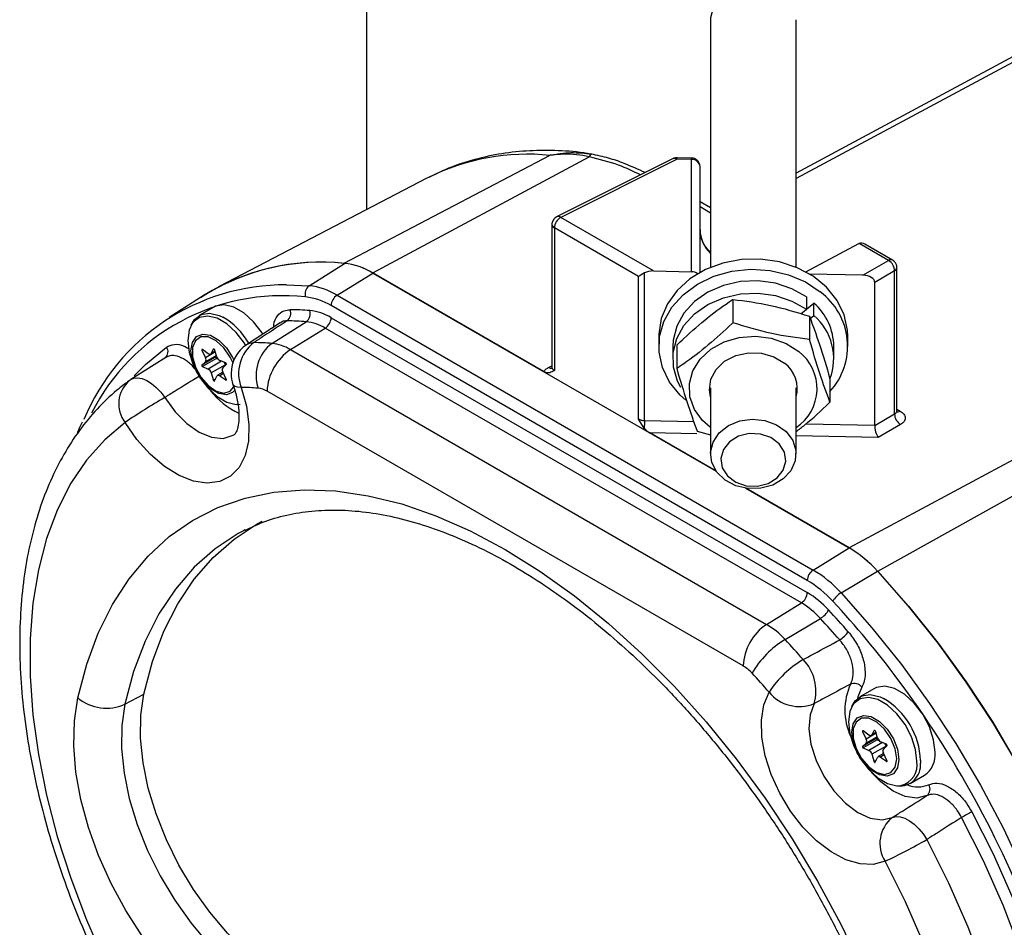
# Model space of a CAD drawing. Header units: inches. Extents: x -2.9 to 20, y -7.5 to 23.5.
# Tile 9 of 11: x 14.3 to 17.9, y 15.6 to 18.9. Entities that reach past the tile are written whole.
import ezdxf

# ---------------------------------------------------------------- set-up
doc = ezdxf.new("R2010")
doc.units = ezdxf.units.IN
doc.header["$MEASUREMENT"] = 0

msp = doc.modelspace()

# ---------------------------------------------------------------- linework, layer by layer
at = {"color": 7, "linetype": 'Continuous', "lineweight": 25}
for p, q in [((15.6065, 19.7132), (15.6065, 18.2418)), ((18.3845, 19.0279), (17.1695, 18.3755)), ((18.4156, 19.0247), (17.1695, 18.3556)), ((16.8585, 18.9335), (16.8585, 18.0325)), ((17.1695, 18.0325), (17.1695, 18.9335)), ((15.5257, 18.0468), (16.2744, 18.4399)), ((15.6294, 18.0117), (16.4171, 18.4346)), ((16.7225, 18.4279), (16.2983, 18.2161)), ((16.7372, 18.4259), (16.3131, 18.2141)), ((16.4242, 18.444), (16.4022, 18.4477)), ((16.7893, 18.4301), (16.7371, 18.4312)), ((16.7895, 18.4248), (16.7372, 18.4259)), ((16.7895, 18.0163), (16.7895, 18.4248)), ((16.82, 18.0139), (16.82, 18.3989)), ((15.8264, 18.3565), (15.0701, 17.962)), ((15.832, 18.3594), (15.8264, 18.3565)), ((16.82, 18.2712), (16.8211, 18.2706)), ((16.8585, 18.2296), (16.82, 18.2519)), ((16.8585, 18.249), (16.8211, 18.2706)), ((16.6507, 18.0191), (16.3131, 18.2141)), ((16.2811, 18.1881), (16.2811, 17.6675)), ((16.2902, 18.1754), (16.2902, 17.6566)), ((16.5958, 17.9989), (16.2902, 18.1754)), ((17.2055, 18.0153), (17.3981, 18.1187)), ((17.5058, 18.0574), (17.3989, 18.1191)), ((17.5206, 18.0585), (17.4202, 18.1165)), ((17.4129, 18.0038), (17.5058, 18.0574)), ((15.3973, 17.9652), (15.5262, 18.0465)), ((17.5362, 17.5091), (17.5362, 18.0314)), ((15.4991, 17.9307), (15.6298, 18.0114)), ((16.2515, 17.6525), (15.6294, 18.0117)), ((15.6298, 18.0114), (16.8786, 17.2905)), ((16.5958, 17.4802), (16.5958, 17.9989)), ((16.6179, 17.4744), (16.6179, 18.0117)), ((16.6507, 18.0191), (16.7895, 18.0163)), ((17.4129, 18.0038), (17.2187, 18.0077)), ((17.5278, 18.0191), (17.4556, 17.9774)), ((17.5278, 17.4985), (17.5278, 18.0191)), ((15.3157, 17.9684), (15.3973, 17.9652)), ((17.4556, 17.4575), (17.4556, 17.9774)), ((15.0157, 17.9304), (14.8883, 17.8494)), ((15.4991, 17.9307), (17.2315, 16.9306)), ((16.9393, 17.9155), (16.9393, 17.8304)), ((17.2069, 17.9245), (17.2069, 17.8795)), ((15.0507, 17.8878), (14.9979, 17.8573)), ((17.2102, 16.8928), (15.4778, 17.8929)), ((17.1869, 17.8631), (17.2345, 17.902)), ((17.1869, 17.8631), (17.2069, 17.8795)), ((17.2345, 17.8569), (17.2345, 17.902)), ((15.4778, 17.8487), (17.2102, 16.8486)), ((17.2181, 17.8545), (17.2181, 17.7694)), ((17.2211, 17.846), (17.2345, 17.8569)), ((15.2918, 17.8303), (15.17, 17.7507)), ((15.2623, 17.7555), (15.3873, 17.8343)), ((15.3298, 17.7326), (15.4565, 17.8109)), ((17.1889, 16.8108), (15.4565, 17.8109)), ((16.67, 17.782), (16.67, 17.7444)), ((17.358, 17.7444), (17.358, 17.782)), ((15.0504, 17.7349), (15.0485, 17.7338)), ((16.721, 17.7444), (16.721, 17.6994)), ((16.7351, 17.7489), (16.7351, 17.6637)), ((17.307, 17.6994), (17.307, 17.7444)), ((14.8757, 17.7045), (14.7492, 17.6238)), ((15.0106, 17.7321), (15.0074, 17.7303)), ((15.0074, 17.7303), (15.0203, 17.7033)), ((15.0586, 17.7059), (15.0074, 17.6763)), ((15.0305, 17.7178), (15.0093, 17.7331)), ((15.0606, 17.7009), (15.0093, 17.6713)), ((15.0568, 17.7243), (15.0203, 17.7033)), ((15.0605, 17.7117), (15.0203, 17.6884)), ((15.0393, 17.7161), (15.0563, 17.7259)), ((15.0485, 17.7338), (15.0416, 17.7187)), ((15.0559, 17.727), (15.0416, 17.7187)), ((15.0619, 17.707), (15.055, 17.7301)), ((15.0615, 17.7086), (15.0586, 17.7059)), ((15.0606, 17.7009), (15.0667, 17.6982)), ((15.3298, 17.7326), (17.0622, 16.7325)), ((15.0203, 17.6884), (15.0074, 17.6763)), ((15.0093, 17.6713), (15.0305, 17.6622)), ((15.0794, 17.6904), (15.0305, 17.6622)), ((15.0928, 17.6779), (15.0416, 17.6483)), ((15.0942, 17.6841), (15.0731, 17.6931)), ((15.0833, 17.6669), (15.0962, 17.679)), ((15.0928, 17.6779), (15.0933, 17.6764)), ((16.2689, 17.668), (16.2811, 17.674)), ((15.0416, 17.6483), (15.0498, 17.6209)), ((15.0537, 17.6186), (15.0619, 17.6366)), ((15.084, 17.6506), (15.0642, 17.6392)), ((15.0865, 17.6453), (15.0731, 17.6376)), ((15.0731, 17.6376), (15.0942, 17.6223)), ((15.0962, 17.625), (15.0833, 17.6521)), ((14.7428, 17.6196), (14.747, 17.6224)), ((14.747, 17.6224), (14.7492, 17.6239)), ((15.0565, 17.6248), (15.0498, 17.6209)), ((15.0966, 17.6236), (15.0942, 17.6223)), ((16.8585, 17.5938), (16.8585, 17.353)), ((17.1695, 17.353), (17.1695, 17.5938)), ((17.2928, 17.6269), (17.2928, 17.5417)), ((16.9769, 16.5813), (15.2445, 17.5814)), ((15.1388, 17.533), (15.1347, 17.5335)), ((17.4556, 17.4568), (17.5278, 17.4985)), ((17.5362, 17.5157), (17.5484, 17.5087)), ((16.6173, 17.447), (16.5958, 17.4802)), ((16.6179, 17.4744), (16.7976, 17.4708)), ((17.2053, 17.4625), (17.4556, 17.4575)), ((17.5499, 17.4603), (17.4684, 17.4132)), ((16.8786, 17.2905), (16.637, 17.43)), ((16.8079, 17.4266), (16.637, 17.43)), ((16.8099, 17.436), (16.8585, 17.4225)), ((17.4684, 17.4132), (17.1695, 17.4193)), ((18.1504, 17.434), (17.3627, 17.0111)), ((17.4664, 16.9264), (18.1947, 17.3314)), ((17.3627, 17.0111), (16.9871, 17.2279)), ((16.9871, 17.2279), (17.3622, 17.0113)), ((15.1653, 17.0765), (15.1585, 17.073)), ((17.2315, 16.9306), (17.3622, 17.0113)), ((17.3334, 16.8475), (17.4659, 16.9268)), ((17.0622, 16.7325), (17.1889, 16.8108)), ((17.1296, 16.6775), (17.2581, 16.7543)), ((17.4548, 16.4999), (17.4021, 16.4694)), ((14.7273, 16.4422), (14.7963, 16.4788)), ((17.4148, 16.3442), (17.4115, 16.3424)), ((17.4115, 16.3424), (17.4244, 16.3154)), ((17.4346, 16.3299), (17.4135, 16.3452)), ((17.4435, 16.3282), (17.4604, 16.338)), ((17.4527, 16.3459), (17.4457, 16.3309)), ((17.4601, 16.3391), (17.4457, 16.3309)), ((17.4546, 16.347), (17.4527, 16.3459)), ((17.4661, 16.3191), (17.4592, 16.3422)), ((17.4628, 16.318), (17.4115, 16.2884)), ((17.4648, 16.313), (17.4135, 16.2834)), ((17.4609, 16.3364), (17.4244, 16.3154)), ((17.4647, 16.3238), (17.4244, 16.3005)), ((17.4836, 16.3025), (17.4346, 16.2743)), ((17.4656, 16.3207), (17.4628, 16.318)), ((17.4648, 16.313), (17.4708, 16.3103)), ((17.4984, 16.2962), (17.4772, 16.3053)), ((17.4244, 16.3005), (17.4115, 16.2884)), ((17.4135, 16.2834), (17.4346, 16.2743)), ((17.497, 16.29), (17.4457, 16.2604)), ((17.4874, 16.279), (17.5003, 16.2911)), ((17.497, 16.29), (17.4975, 16.2885)), ((17.4457, 16.2604), (17.454, 16.233)), ((17.4607, 16.2369), (17.454, 16.233)), ((17.4579, 16.2307), (17.4661, 16.2487)), ((17.4881, 16.2627), (17.4684, 16.2513)), ((17.4906, 16.2574), (17.4772, 16.2497)), ((17.4772, 16.2497), (17.4984, 16.2344)), ((17.5003, 16.2372), (17.4874, 16.2642)), ((17.5007, 16.2357), (17.4984, 16.2344)), ((17.6224, 16.2368), (17.6221, 16.2276)), ((17.5845, 16.1533), (17.6373, 16.1838))]:
    msp.add_line(p, q, dxfattribs=at)
at = {"color": 7, "linetype": 'Continuous', "lineweight": 25, "flags": 128}
for points in [[(17.0985, 19.0401), (17.0562, 19.0557), (17.0102, 19.0605), (16.9646, 19.0539), (16.9233, 19.0367), (16.8901, 19.0103), (16.8679, 18.9771), (16.8587, 18.94), (16.8585, 18.9335)], [(17.358, 17.782), (17.357, 17.8033), (17.3447, 17.8592), (17.3189, 17.912), (17.2806, 17.9595), (17.2314, 17.9997), (17.1733, 18.0309), (17.1086, 18.052), (17.0401, 18.062), (16.9705, 18.0606), (16.9027, 18.0477), (16.8395, 18.024), (16.7834, 17.9904), (16.7367, 17.9482), (16.7014, 17.8992), (16.6789, 17.8455), (16.6701, 17.7891), (16.67, 17.782)], [(16.7679, 17.5482), (16.7474, 17.5669), (16.7091, 17.6144), (16.6833, 17.6672), (16.671, 17.7231), (16.6727, 17.7799), (16.6885, 17.8353), (16.7175, 17.8869), (16.7587, 17.9327), (16.8104, 17.9708), (16.8704, 17.9997), (16.9362, 18.0181), (17.0053, 18.0252), (17.0747, 18.0209), (17.1416, 18.0053), (17.2033, 17.979), (17.2572, 17.9431)], [(17.2069, 17.9245), (17.1542, 17.9545), (17.0948, 17.9744), (17.0315, 17.9833), (16.9674, 17.9806), (16.9055, 17.9667), (16.8488, 17.942), (16.8, 17.9079), (16.7615, 17.8659), (16.7352, 17.8181), (16.7223, 17.7667), (16.721, 17.7444)], [(16.7502, 17.5953), (16.7384, 17.6182), (16.7233, 17.6692), (16.7223, 17.7217), (16.7352, 17.773), (16.7615, 17.8209), (16.8, 17.8629), (16.8488, 17.897), (16.9055, 17.9216), (16.9674, 17.9356), (17.0315, 17.9382), (17.0948, 17.9294), (17.1542, 17.9095), (17.2069, 17.8795)], [(15.229, 17.7894), (15.2264, 17.7935), (15.1955, 17.8343), (15.1603, 17.8666), (15.1236, 17.8878), (15.0883, 17.8962), (15.0574, 17.8911), (15.0507, 17.8878)], [(14.9684, 17.8216), (14.9806, 17.8425), (15.0046, 17.8606), (15.0355, 17.8657), (15.0708, 17.8573), (15.0839, 17.8512)], [(15.1665, 17.7483), (15.1619, 17.7558), (15.1321, 17.7951), (15.0981, 17.8263), (15.0627, 17.8467), (15.0287, 17.8548), (14.9989, 17.8499), (14.9757, 17.8324), (14.9719, 17.8273)], [(14.9719, 17.8273), (14.961, 17.8036), (14.9559, 17.7661), (14.961, 17.7227), (14.9757, 17.6769), (14.9989, 17.6326), (15.0287, 17.5933), (15.0627, 17.5622), (15.0981, 17.5417), (15.1321, 17.5336), (15.1471, 17.5343)], [(15.1275, 17.5856), (15.1194, 17.5771), (15.0966, 17.5682), (15.0686, 17.5726), (15.0387, 17.5898), (15.0107, 17.6177), (14.9879, 17.653), (14.973, 17.6914), (14.9678, 17.7283), (14.973, 17.7592), (14.9879, 17.7804), (15.0107, 17.7893), (15.0387, 17.7849), (15.0686, 17.7677), (15.0966, 17.7398), (15.1194, 17.7045), (15.1238, 17.6954)], [(15.1201, 17.6857), (15.1107, 17.7057), (15.0873, 17.7396), (15.0591, 17.7651), (15.0299, 17.7789), (15.0037, 17.7789), (14.9839, 17.7653), (14.9734, 17.7399), (14.9734, 17.706), (14.9839, 17.6683), (15.0037, 17.6319), (15.0299, 17.6017), (15.0591, 17.5817), (15.0873, 17.5747), (15.1107, 17.5816), (15.124, 17.597)], [(16.8585, 17.4487), (16.8293, 17.4742), (16.7995, 17.5154), (16.7831, 17.5613), (16.7813, 17.6091), (16.7941, 17.6558), (16.8207, 17.6984), (16.8594, 17.7343), (16.9079, 17.7612), (16.963, 17.7774), (17.0213, 17.7819), (17.0792, 17.7744), (17.133, 17.7554), (17.1793, 17.7261), (17.1793, 17.7261)], [(14.7614, 17.6373), (14.8018, 17.6786), (14.8784, 17.742)], [(15.055, 17.7301), (15.0545, 17.7314), (15.0537, 17.7326), (15.0528, 17.7337), (15.0518, 17.7345), (15.0507, 17.7349), (15.0498, 17.7349), (15.049, 17.7345), (15.0485, 17.7338)], [(15.1703, 17.7508), (15.1813, 17.756), (15.1966, 17.7584)], [(15.0093, 17.7331), (15.0087, 17.7334), (15.0081, 17.7335), (15.0076, 17.7334), (15.0072, 17.7331), (15.007, 17.7325), (15.0069, 17.7319), (15.0071, 17.7311), (15.0074, 17.7303)], [(15.0416, 17.7187), (15.0408, 17.7174), (15.0398, 17.7164), (15.0385, 17.7158), (15.0371, 17.7155), (15.0355, 17.7155), (15.0339, 17.7159), (15.0322, 17.7167), (15.0305, 17.7178)], [(15.0586, 17.7059), (15.0583, 17.7054), (15.0582, 17.7048), (15.0583, 17.7041), (15.0585, 17.7033), (15.0589, 17.7025), (15.0594, 17.7018), (15.06, 17.7012), (15.0606, 17.7009)], [(16.8585, 17.5604), (16.8541, 17.5863), (16.8594, 17.625), (16.8785, 17.6607), (16.9096, 17.6902), (16.95, 17.7109), (16.9961, 17.721), (17.0437, 17.7195), (17.0887, 17.7067), (17.1271, 17.6835)], [(15.0074, 17.6763), (15.0071, 17.6758), (15.0069, 17.6752), (15.007, 17.6745), (15.0072, 17.6737), (15.0076, 17.6729), (15.0081, 17.6722), (15.0087, 17.6716), (15.0093, 17.6713)], [(15.0962, 17.679), (15.0965, 17.6795), (15.0966, 17.6801), (15.0965, 17.6808), (15.0963, 17.6816), (15.0959, 17.6824), (15.0954, 17.6831), (15.0948, 17.6837), (15.0942, 17.6841)], [(14.7492, 17.6239), (14.7592, 17.6284), (14.7737, 17.63), (14.7897, 17.6274), (14.8068, 17.6205), (14.8243, 17.6097), (14.8414, 17.5953), (14.8576, 17.578), (14.8722, 17.5583)], [(15.0619, 17.6366), (15.0627, 17.6379), (15.0638, 17.6389), (15.065, 17.6395), (15.0664, 17.6399), (15.068, 17.6398), (15.0696, 17.6394), (15.0714, 17.6387), (15.0731, 17.6376)], [(15.1503, 17.5951), (15.1693, 17.5266), (15.1782, 17.4607), (15.1766, 17.4001), (15.1646, 17.347), (15.1425, 17.3037), (15.1114, 17.2716), (15.0724, 17.2522), (15.0269, 17.2461), (14.9769, 17.2536), (14.9242, 17.2744), (14.8709, 17.3077), (14.8191, 17.3521), (14.7708, 17.4061), (14.7278, 17.4674)], [(15.0498, 17.6209), (15.0501, 17.6201), (15.0506, 17.6194), (15.0512, 17.6187), (15.0518, 17.6183), (15.0524, 17.618), (15.0529, 17.618), (15.0534, 17.6182), (15.0537, 17.6186)], [(15.0942, 17.6223), (15.0948, 17.6219), (15.0954, 17.6218), (15.0959, 17.6219), (15.0963, 17.6223), (15.0965, 17.6228), (15.0966, 17.6235), (15.0965, 17.6242), (15.0962, 17.625)], [(15.1503, 17.5951), (15.1368, 17.596), (15.1271, 17.5988), (15.1215, 17.6033), (15.1206, 17.6052)], [(14.8722, 17.5583), (14.9097, 17.5066), (14.9525, 17.4635), (14.9979, 17.4319), (15.043, 17.4136), (15.0851, 17.4098), (15.1214, 17.4208), (15.1259, 17.4235)], [(14.7278, 17.4674), (14.6537, 17.405), (14.5877, 17.331), (14.5301, 17.2461), (14.4815, 17.1507), (14.4422, 17.0457), (14.4125, 16.9317), (14.3925, 16.8097), (14.3825, 16.6804), (14.3825, 16.5448), (14.3925, 16.404), (14.4124, 16.2589), (14.4421, 16.1106), (14.4814, 15.9602), (14.53, 15.8087), (14.5875, 15.6573), (14.6535, 15.5071), (14.7276, 15.3592)], [(17.0985, 17.4596), (17.1332, 17.4345), (17.1573, 17.4022), (17.1687, 17.3655), (17.1664, 17.3277), (17.1505, 17.2921), (17.1225, 17.262), (17.0848, 17.2399), (17.0409, 17.2279), (16.9945, 17.227), (16.9499, 17.2373), (16.911, 17.2578), (16.8812, 17.2869), (16.8632, 17.3218), (16.8587, 17.3594), (16.8679, 17.3965), (16.8901, 17.4297), (16.9233, 17.4561), (16.9646, 17.4734), (17.0102, 17.4799), (17.0562, 17.4752), (17.0985, 17.4596)], [(17.0782, 17.4124), (17.0404, 17.4254), (16.9994, 17.4271), (16.9602, 17.4172), (16.9275, 17.397), (16.9052, 17.3689), (16.896, 17.3363), (16.9011, 17.303), (16.9198, 17.2732), (16.9498, 17.2504), (16.9876, 17.2374), (17.0286, 17.2357), (17.0678, 17.2455), (17.1005, 17.2657), (17.1228, 17.2938), (17.1319, 17.3265), (17.1269, 17.3597), (17.1082, 17.3895), (17.0782, 17.4124)], [(14.5558, 16.4649), (14.5883, 16.5874), (14.6304, 16.701), (14.6818, 16.8048), (14.7423, 16.8983), (14.8114, 16.9809), (14.8887, 17.052), (14.9737, 17.1112), (15.0659, 17.1581), (15.1647, 17.1925), (15.2694, 17.214), (15.3795, 17.2227), (15.4942, 17.2183), (15.6127, 17.201), (15.7344, 17.1709), (15.8585, 17.1281), (15.9842, 17.073), (16.1107, 17.0057), (16.2371, 16.9269), (16.3628, 16.837), (16.4869, 16.7365), (16.6086, 16.6261), (16.7272, 16.5065), (16.8418, 16.3785), (16.9519, 16.2428), (17.0566, 16.1003), (17.1554, 15.9518), (17.2476, 15.7985), (17.3326, 15.6411), (17.4099, 15.4808)], [(14.7963, 16.4788), (14.828, 16.5977), (14.8693, 16.7076), (14.92, 16.8077), (14.9797, 16.8975), (15.0479, 16.9762), (15.1243, 17.0434), (15.2083, 17.0986), (15.2268, 17.1086)], [(15.1585, 17.073), (15.14, 17.0629), (15.0558, 17.0077), (14.9793, 16.9404), (14.911, 16.8615), (14.8512, 16.7716), (14.8005, 16.6713), (14.7591, 16.5612), (14.7273, 16.4422)], [(17.4659, 16.9268), (17.5784, 16.7995), (17.6861, 16.6648), (17.7885, 16.5234), (17.8849, 16.3763), (17.9746, 16.2244)], [(17.975, 16.2239), (17.8853, 16.3758), (17.789, 16.5229), (17.6866, 16.6644), (17.5788, 16.7991), (17.4664, 16.9264)], [(17.3334, 16.8475), (17.4455, 16.7206), (17.553, 16.5863), (17.6551, 16.4453), (17.7512, 16.2986), (17.8406, 16.1472), (17.9228, 15.9919), (17.9973, 15.8339), (18.0636, 15.6741), (18.1212, 15.5135), (18.1698, 15.3533), (18.2091, 15.1943), (18.2388, 15.0377), (18.2587, 14.8844), (18.2687, 14.7355), (18.2687, 14.5918), (18.2588, 14.4544), (18.239, 14.324), (18.2094, 14.2016), (18.1702, 14.0879), (18.1217, 13.9837), (18.102, 13.9486)], [(17.4935, 15.8707), (17.4506, 15.8591), (17.4022, 15.8609), (17.3504, 15.8763), (17.2971, 15.9046), (17.2444, 15.9446), (17.1944, 15.9949), (17.149, 16.0534), (17.1099, 16.1179), (17.0788, 16.1859), (17.0568, 16.2547), (17.0447, 16.3217), (17.0431, 16.3842), (17.052, 16.4398), (17.071, 16.4863)], [(17.4083, 16.5044), (17.3946, 16.4695), (17.3933, 16.4633)], [(17.6751, 16.2673), (17.6699, 16.3123), (17.6546, 16.3597), (17.6306, 16.4056), (17.5997, 16.4464), (17.5644, 16.4787), (17.5277, 16.4999), (17.4925, 16.5083), (17.4616, 16.5032), (17.4548, 16.4999)], [(15.1618, 15.2415), (15.0826, 15.2931), (15.0047, 15.3556), (14.9293, 15.4279), (14.8578, 15.5089), (14.7912, 15.5972), (14.7306, 15.6914), (14.6772, 15.7901), (14.6316, 15.8914), (14.5947, 15.9939), (14.567, 16.0958), (14.5491, 16.1954), (14.5412, 16.2912), (14.5434, 16.3815), (14.5558, 16.4649)], [(15.3138, 15.434), (15.241, 15.4818), (15.1696, 15.5404), (15.1009, 15.6085), (15.0362, 15.6849), (14.9768, 15.7682), (14.9237, 15.8567), (14.8781, 15.9488), (14.8407, 16.0428), (14.8123, 16.1369), (14.7934, 16.2292), (14.7843, 16.3181), (14.7853, 16.4018), (14.7963, 16.4788)], [(17.3726, 16.4337), (17.3847, 16.4546), (17.4088, 16.4727), (17.4397, 16.4778), (17.4749, 16.4694), (17.488, 16.4633)], [(17.6091, 16.2344), (17.604, 16.2779), (17.5893, 16.3236), (17.5661, 16.3679), (17.5363, 16.4072), (17.5023, 16.4384), (17.4669, 16.4588), (17.4329, 16.4669), (17.4031, 16.462), (17.3799, 16.4445), (17.3761, 16.4394)], [(14.7273, 16.4422), (14.7163, 16.3648), (14.7153, 16.2807), (14.7244, 16.1915), (14.7434, 16.0987), (14.7719, 16.0043), (14.8095, 15.9099), (14.8553, 15.8174), (14.9086, 15.7284), (14.9682, 15.6448), (15.0332, 15.568), (15.1022, 15.4996), (15.174, 15.4408), (15.2471, 15.3928)], [(17.2353, 16.4443), (17.2202, 16.4033), (17.2162, 16.3531), (17.2237, 16.2967), (17.2422, 16.2378), (17.2705, 16.1801), (17.3068, 16.1272), (17.3489, 16.0824), (17.394, 16.0486), (17.4394, 16.0279), (17.4822, 16.0215), (17.5197, 16.0299)], [(17.3761, 16.4394), (17.3651, 16.4158), (17.3601, 16.3782), (17.3651, 16.3348), (17.3799, 16.289), (17.4031, 16.2447), (17.4329, 16.2054), (17.4669, 16.1743), (17.5023, 16.1538), (17.5363, 16.1457), (17.5512, 16.1464)], [(17.5436, 16.2413), (17.5384, 16.2104), (17.5235, 16.1892), (17.5007, 16.1803), (17.4727, 16.1847), (17.4429, 16.2019), (17.4149, 16.2298), (17.3921, 16.2651), (17.3772, 16.3035), (17.372, 16.3404), (17.3772, 16.3713), (17.3921, 16.3925), (17.4149, 16.4014), (17.4429, 16.397), (17.4727, 16.3798), (17.5007, 16.3519), (17.5235, 16.3166), (17.5384, 16.2782), (17.5436, 16.2413)], [(17.5357, 16.2437), (17.5303, 16.2801), (17.5149, 16.3178), (17.4915, 16.3517), (17.4633, 16.3772), (17.4341, 16.391), (17.4079, 16.391), (17.3881, 16.3774), (17.3775, 16.352), (17.3775, 16.3181), (17.3881, 16.2804), (17.4079, 16.244), (17.4341, 16.2138), (17.4633, 16.1938), (17.4915, 16.1868), (17.5149, 16.1937), (17.5303, 16.2135), (17.5357, 16.2437)], [(17.4135, 16.3452), (17.4129, 16.3455), (17.4123, 16.3456), (17.4118, 16.3455), (17.4114, 16.3452), (17.4112, 16.3446), (17.4111, 16.344), (17.4112, 16.3432), (17.4115, 16.3424)], [(17.4592, 16.3422), (17.4587, 16.3435), (17.4579, 16.3448), (17.4569, 16.3458), (17.4559, 16.3466), (17.4549, 16.347), (17.454, 16.347), (17.4532, 16.3467), (17.4527, 16.3459)], [(17.4457, 16.3309), (17.4449, 16.3295), (17.4439, 16.3285), (17.4427, 16.3279), (17.4413, 16.3276), (17.4397, 16.3276), (17.438, 16.328), (17.4363, 16.3288), (17.4346, 16.3299)], [(17.4628, 16.318), (17.4625, 16.3175), (17.4624, 16.3169), (17.4624, 16.3162), (17.4627, 16.3154), (17.463, 16.3146), (17.4635, 16.3139), (17.4641, 16.3133), (17.4648, 16.313)], [(17.4115, 16.2884), (17.4112, 16.288), (17.4111, 16.2873), (17.4112, 16.2866), (17.4114, 16.2858), (17.4118, 16.285), (17.4123, 16.2843), (17.4129, 16.2837), (17.4135, 16.2834)], [(17.5003, 16.2911), (17.5006, 16.2916), (17.5007, 16.2922), (17.5007, 16.293), (17.5005, 16.2937), (17.5001, 16.2945), (17.4996, 16.2952), (17.499, 16.2958), (17.4984, 16.2962)], [(17.454, 16.233), (17.4543, 16.2322), (17.4548, 16.2315), (17.4553, 16.2308), (17.4559, 16.2304), (17.4565, 16.2301), (17.4571, 16.2301), (17.4576, 16.2303), (17.4579, 16.2307)], [(17.4661, 16.2487), (17.4669, 16.25), (17.4679, 16.251), (17.4692, 16.2517), (17.4706, 16.252), (17.4721, 16.2519), (17.4738, 16.2515), (17.4755, 16.2508), (17.4772, 16.2497)], [(17.4984, 16.2344), (17.499, 16.234), (17.4996, 16.2339), (17.5001, 16.234), (17.5005, 16.2344), (17.5007, 16.2349), (17.5007, 16.2356), (17.5006, 16.2364), (17.5003, 16.2372)], [(17.6457, 16.1096), (17.6091, 16.1004), (17.567, 16.106), (17.5222, 16.126), (17.4776, 16.1591), (17.4425, 16.1953)], [(17.5197, 16.0299), (17.5332, 16.0334), (17.5486, 16.0325), (17.5652, 16.0274), (17.5825, 16.0181), (17.5998, 16.0052), (17.6164, 15.989), (17.6316, 15.9702), (17.6449, 15.9495)], [(17.772, 13.7713), (17.8517, 13.8378), (17.9227, 13.9167), (17.9847, 14.0075), (18.037, 14.1095), (18.0793, 14.222), (18.1113, 14.3441), (18.1327, 14.4749), (18.1435, 14.6135), (18.1435, 14.7589), (18.1327, 14.9099), (18.1112, 15.0655), (18.0792, 15.2246), (18.0369, 15.3859), (17.9845, 15.5483), (17.9226, 15.7106), (17.8515, 15.8716), (17.7718, 16.0301)], [(17.8096, 16.0499), (17.8862, 15.898), (17.9551, 15.7438), (18.0157, 15.5884), (18.0677, 15.4326), (18.1107, 15.2776), (18.1445, 15.1243), (18.1687, 14.9738), (18.1834, 14.827), (18.1883, 14.685), (18.1834, 14.5486), (18.1688, 14.4187), (18.1445, 14.2962), (18.1108, 14.1819), (18.0678, 14.0765), (18.0158, 13.9807), (17.9552, 13.8952), (17.8864, 13.8205), (17.8098, 13.7571)], [(17.6449, 15.9495), (17.7238, 15.7921), (17.794, 15.6322), (17.8553, 15.4711), (17.907, 15.31), (17.9488, 15.1499), (17.9805, 14.9921), (18.0017, 14.8376), (18.0124, 14.6877), (18.0124, 14.5435), (18.0017, 14.4059), (17.9805, 14.2759), (17.9489, 14.1546), (17.9071, 14.0428), (17.8554, 13.9413), (17.7942, 13.8509), (17.7239, 13.7722), (17.6451, 13.7058)], [(17.4937, 13.7623), (17.5678, 13.8248), (17.6338, 13.8987), (17.6913, 13.9837), (17.7399, 14.0791), (17.7792, 14.1841), (17.8089, 14.2981), (17.8288, 14.4202), (17.8388, 14.5495), (17.8388, 14.6851), (17.8288, 14.8259), (17.8088, 14.971), (17.7791, 15.1193), (17.7398, 15.2698), (17.6912, 15.4212), (17.6337, 15.5726), (17.5676, 15.7228), (17.4935, 15.8707)]]:
    msp.add_lwpolyline(points, dxfattribs=at)
at = {"color": 7, "linetype": 'Continuous', "lineweight": 25}
for centre, radius, start, end in [((16.1925, 17.6346), 0.8094, 84.1861, 116.4408), ((16.4364, 18.4274), 0.0207, 126.291, 159.3657), ((16.4257, 18.4412), 0.00316, 75.3625, 117.2653), ((16.7281, 18.4138), 0.0152, 52.8409, 111.6102), ((16.7084, 18.4277), 0.0289, 356.2667, 6.7876), ((16.7607, 18.4267), 0.0289, 356.2667, 6.7876), ((16.7913, 18.396), 0.0288, 5.6173, 93.5673), ((16.3379, 18.1733), 0.0478, 121.3447, 177.5004), ((16.3039, 18.202), 0.0152, 52.8527, 111.4686), ((16.2967, 18.1897), 0.0157, 185.7218, 245.623), ((16.9414, 18.1716), 0.1214, 181.0491, 226.9388), ((17.5142, 18.0447), 0.0152, 65.0743, 123.5674), ((17.4825, 18.0184), 0.0454, 0.8722, 59.1278), ((15.4412, 17.242), 0.8092, 84.0085, 122.8585), ((15.4414, 17.2393), 0.8116, 84.0051, 121.6317), ((15.4992, 17.798), 0.2502, 58.6534, 83.9375), ((15.4996, 17.7977), 0.2503, 58.656, 83.9127), ((17.5211, 18.0328), 0.0152, 296.419, 354.9911), ((15.3101, 17.1774), 0.791, 89.5949, 157.6784), ((15.4195, 17.936), 0.0367, 127.2561, 198.4607), ((15.3712, 17.7207), 0.2459, 58.656, 83.9127), ((15.301, 17.1496), 0.7793, 83.8343, 153.1643), ((15.3609, 17.7009), 0.2248, 58.656, 83.9127), ((15.526, 17.8906), 0.0483, 123.85, 177.3048), ((17.1115, 17.7455), 0.2455, 317.6154, 53.5815), ((15.2954, 17.8655), 0.0355, 307.5995, 20.8778), ((15.3232, 16.9108), 0.9673, 85.4523, 89.6765), ((17.0929, 17.7414), 0.2141, 0.8228, 48.5945), ((14.9524, 17.627), 0.2598, 29.7655, 59.6133), ((15.3651, 17.8635), 0.0367, 307.2561, 18.4607), ((15.3799, 17.688), 0.1882, 58.656, 83.9127), ((15.4296, 17.851), 0.0483, 303.85, 357.3048), ((17.0991, 17.6999), 0.2074, 339.109, 49.2307), ((15.3117, 16.8843), 0.953, 85.4523, 89.6765), ((15.3696, 17.6682), 0.167, 58.656, 83.9127), ((14.8562, 17.7251), 0.028, 308.4989, 37.2459), ((15.2387, 17.6461), 0.125, 123.1593, 180), ((15.2835, 17.6455), 0.1424, 127.5794, 200.7299), ((15.1869, 16.8059), 0.9525, 85.4558, 89.4122), ((15.3511, 17.6388), 0.1466, 127.2561, 198.4607), ((15.2451, 17.5936), 0.1628, 58.656, 83.9127), ((15.009, 17.6958), 0.0135, 326.6166, 33.3834), ((15.0835, 17.7129), 0.0224, 195.4233, 242.1659), ((15.4373, 17.5723), 0.1931, 123.85, 177.3048), ((17.0753, 17.5909), 0.1705, 303.5137, 52.4577), ((15.0945, 17.6595), 0.0135, 146.6166, 213.3834), ((15.0687, 17.6705), 0.0253, 16.9847, 39.6412), ((16.2784, 17.681), 0.0161, 233.8319, 280.5794), ((17.0587, 17.5911), 0.115, 344.5159, 53.4718), ((15.02, 17.6424), 0.0224, 15.4233, 62.1659), ((15.2387, 17.6461), 0.125, 180, 199.1161), ((14.8175, 17.5354), 0.1126, 131.5477, 217.168), ((14.8162, 17.5184), 0.125, 122.5304, 125.9289), ((15.1411, 16.7001), 0.8951, 85.4558, 89.4122), ((15.2037, 17.5145), 0.0783, 58.656, 83.9127), ((16.0204, 15.5755), 2.2913, 120.0751, 124.3435), ((15.2649, 17.7641), 0.2899, 218.6027, 244.8237), ((17.5732, 17.4992), 0.0454, 180.8722, 239.1278), ((17.54, 17.5215), 0.0153, 246.382, 303.4588), ((18.6012, 17.4163), 1.9842, 178.3213, 179.1133), ((17.1301, 16.6209), 0.4542, 42.325, 59.2606), ((17.1304, 16.6206), 0.4543, 42.3112, 59.2595), ((17.2584, 16.8905), 0.0483, 123.85, 177.3048), ((17.0034, 16.547), 0.4463, 42.325, 59.2606), ((17.0017, 16.5422), 0.4079, 42.325, 59.2606), ((17.162, 16.8509), 0.0483, 303.85, 357.3048), ((17.0357, 16.5551), 0.3415, 42.325, 59.2606), ((17.3773, 16.7744), 0.0853, 120.9845, 150.1479), ((17.0339, 16.5502), 0.3031, 42.325, 59.2606), ((14.7672, 14.4651), 3.4587, 36.7041, 42.8405), ((17.2141, 16.8275), 0.0853, 300.9845, 330.1479), ((14.9253, 14.5886), 3.226, 41.0172, 42.9095), ((17.1697, 16.5722), 0.1931, 123.85, 177.3048), ((16.9111, 16.4786), 0.2955, 42.325, 59.2606), ((14.9302, 14.5905), 3.1782, 41.0172, 42.9095), ((17.2784, 16.7601), 0.0975, 300.7582, 326.1646), ((17.3053, 16.3849), 0.3413, 120.9845, 150.1479), ((14.8114, 14.5226), 3.1651, 41.1336, 42.9102), ((17.3931, 16.2724), 0.3866, 120.7711, 146.4136), ((17.0759, 16.4896), 0.1657, 344.1214, 43.9255), ((16.9042, 16.4591), 0.1421, 42.325, 59.2606), ((14.831, 14.5299), 2.9741, 41.1336, 42.9102), ((17.3807, 16.4827), 0.0351, 38.1912, 112.2723), ((14.5791, 14.323), 3.6945, 20.7216, 36.7267), ((17.1813, 16.5755), 0.1418, 218.9469, 292.3722), ((17.5806, 16.4203), 0.2334, 156.0365, 204.008), ((14.6599, 16.592), 0.1643, 230.6625, 294.2081), ((17.349, 16.2278), 0.2735, 1.9017, 59.4515), ((17.4132, 16.3079), 0.0135, 326.6166, 33.3834), ((17.4877, 16.325), 0.0224, 195.4233, 242.1659), ((17.4242, 16.2545), 0.0224, 15.4233, 62.1659), ((17.4987, 16.2716), 0.0135, 146.6166, 213.3834), ((17.4728, 16.2826), 0.0253, 16.9847, 39.6412), ((17.5854, 16.2576), 0.0902, 305.1121, 6.2001), ((17.5329, 16.2215), 0.0773, 283.7663, 9.6334), ((17.5475, 16.2201), 0.075, 263.3969, 5.7407), ((17.6128, 16.244), 0.1025, 248.2768, 292.4532), ((17.6271, 16.1329), 0.0298, 308.6003, 33.4019), ((17.5949, 15.9358), 0.1204, 128.5933, 212.7017), ((18.0385, 15.5664), 0.5349, 115.3428, 119.9137), ((16.6359, 17.7035), 2.0235, 295.0751, 299.9087)]:
    msp.add_arc(centre, radius, start, end, dxfattribs=at)
for centre, major_axis, ratio, start_param, end_param in [((17.4202, 18.1059), (0.0312, -0.0009), 0.556797, 2.337562, 2.372468), ((17.4202, 18.0804), (-0.0221, 0.0383), 0.577335, 5.497828, 6.248238), ((16.6179, 18.0117), (0.0313, 0.018), 0.00007, 1.570756, 2.356154), ((16.6492, 17.9936), (0.0442, 0), 0.577382, 1.53589, 2.356194), ((16.7887, 17.9908), (0.0312, 0), 0.81679, 0.777228, 1.546116), ((17.4129, 17.9782), (0.0427, -0.0013), 0.597193, 0.018044, 1.587622), ((17.4692, 17.4392), (-0.008, 0.0313), 0.351505, 0.883763, 2.453342), ((17.4265, 17.44), (0.0252, 0.0279), 0.526021, 5.728566, 5.754464), ((16.6362, 17.456), (-0.0278, 0.0283), 0.507443, 1.398255, 2.073245)]:
    msp.add_ellipse(centre, major_axis=major_axis, ratio=ratio, start_param=start_param, end_param=end_param, dxfattribs=at)
for points, knots in [([(16.4146, 18.4455), (16.4087, 18.4465), (16.3671, 18.4539), (16.2911, 18.4582), (16.1872, 18.4573), (16.0857, 18.4453), (15.9872, 18.4225), (15.9025, 18.3941), (15.8532, 18.3688), (15.8337, 18.3587)], [0, 0, 0, 0, 0.028774, 0.200075, 0.371298, 0.54254, 0.714134, 0.886688, 1, 1, 1, 1]), ([(16.2744, 18.4399), (16.2996, 18.4444), (16.3499, 18.4534), (16.401, 18.4473), (16.4265, 18.4443)], [0, 0, 0, 0, 0.501278, 1, 1, 1, 1]), ([(16.4171, 18.4346), (16.4018, 18.4375), (16.3711, 18.4432), (16.323, 18.4451), (16.2913, 18.4417), (16.2744, 18.4399)], [0, 0, 0, 0, 0.320535, 0.640045, 1, 1, 1, 1]), ([(16.6038, 18.3686), (16.5777, 18.381), (16.5212, 18.4081), (16.4536, 18.4254), (16.4171, 18.4346)], [0, 0, 0, 0, 0.460258, 1, 1, 1, 1]), ([(16.6203, 18.3769), (16.5956, 18.3883), (16.5538, 18.4077), (16.4875, 18.431), (16.4456, 18.4396), (16.4242, 18.444)], [0, 0, 0, 0, 0.4166522, 0.7034568, 1, 1, 1, 1]), ([(16.7371, 18.4307), (16.7348, 18.4308), (16.7298, 18.4311), (16.7252, 18.4289), (16.7226, 18.4276)], [0, 0, 0, 0, 0.443215, 1, 1, 1, 1]), ([(16.8199, 18.3989), (16.8199, 18.3993), (16.8201, 18.4029), (16.8184, 18.4098), (16.8135, 18.419), (16.805, 18.4262), (16.7963, 18.43), (16.7908, 18.4297), (16.7893, 18.4296)], [0, 0, 0, 0, 0.026856, 0.21974, 0.432922, 0.663821, 0.907137, 1, 1, 1, 1]), ([(16.2852, 18.2037), (16.2835, 18.2), (16.2812, 18.195), (16.2812, 18.1895), (16.2811, 18.1881)], [0, 0, 0, 0, 0.742151, 1, 1, 1, 1]), ([(16.2985, 18.2158), (16.2977, 18.2155), (16.2945, 18.2144), (16.2898, 18.2103), (16.2868, 18.2059), (16.2852, 18.2037)], [0, 0, 0, 0, 0.128191, 0.557442, 1, 1, 1, 1]), ([(16.8585, 18.0878), (16.855, 18.0909), (16.8437, 18.1009), (16.8308, 18.1217), (16.8209, 18.1462), (16.8211, 18.1625), (16.8211, 18.1694)], [0, 0, 0, 0, 0.1359262, 0.4382243, 0.7649435, 1, 1, 1, 1]), ([(17.5361, 18.0314), (17.5362, 18.0319), (17.5364, 18.0354), (17.5347, 18.0424), (17.5297, 18.0512), (17.5244, 18.057), (17.5207, 18.0583), (17.5205, 18.0584)], [0, 0, 0, 0, 0.041332, 0.326277, 0.64121, 0.982314, 1, 1, 1, 1]), ([(16.7351, 17.7489), (16.7438, 17.7571), (16.781, 17.7927), (16.8487, 17.8518), (16.9082, 17.8948), (16.9384, 17.915), (16.9393, 17.9155)], [0, 0, 0, 0, 0.128029, 0.55168, 0.987363, 1, 1, 1, 1]), ([(16.9393, 17.9155), (16.9849, 17.9096), (17.0778, 17.8974), (17.1708, 17.869), (17.2181, 17.8545)], [0, 0, 0, 0, 0.491212, 1, 1, 1, 1]), ([(15.2691, 17.8154), (15.2691, 17.8179), (15.2692, 17.8347), (15.2814, 17.8568), (15.3024, 17.8756), (15.3209, 17.8774), (15.3286, 17.8781)], [0, 0, 0, 0, 0.059749, 0.405537, 0.751216, 1, 1, 1, 1]), ([(17.2181, 17.8545), (17.2303, 17.8213), (17.2552, 17.7536), (17.2801, 17.6696), (17.2928, 17.6269)], [0, 0, 0, 0, 0.4912125, 1, 1, 1, 1]), ([(15.3171, 17.8373), (15.2888, 17.8188), (15.2486, 17.7925), (15.2085, 17.7662), (15.1966, 17.7584)], [0, 0, 0, 0, 0.705175, 1, 1, 1, 1]), ([(15.3171, 17.8373), (15.3108, 17.8371), (15.3013, 17.8369), (15.2949, 17.8309), (15.2928, 17.8289)], [0, 0, 0, 0, 0.673211, 1, 1, 1, 1]), ([(16.9393, 17.8304), (16.9384, 17.8296), (16.909, 17.8012), (16.8495, 17.7469), (16.7817, 17.6952), (16.7438, 17.6696), (16.7351, 17.6637)], [0, 0, 0, 0, 0.012637, 0.436639, 0.87197, 1, 1, 1, 1]), ([(17.2181, 17.7694), (17.1725, 17.7754), (17.0795, 17.7875), (16.9866, 17.8159), (16.9393, 17.8304)], [0, 0, 0, 0, 0.491212, 1, 1, 1, 1]), ([(14.8784, 17.742), (14.8876, 17.7463), (14.906, 17.7549), (14.9361, 17.7509), (14.9545, 17.7392), (14.9606, 17.7353)], [0, 0, 0, 0, 0.401644, 0.8033, 1, 1, 1, 1]), ([(17.2928, 17.5417), (17.2806, 17.575), (17.2557, 17.6427), (17.2308, 17.7267), (17.2181, 17.7694)], [0, 0, 0, 0, 0.491212, 1, 1, 1, 1]), ([(14.9904, 17.6504), (14.9878, 17.6543), (14.9775, 17.6696), (14.9549, 17.691), (14.925, 17.7085), (14.8958, 17.714), (14.881, 17.7068), (14.8736, 17.7032)], [0, 0, 0, 0, 0.076196, 0.307014, 0.537882, 0.768923, 1, 1, 1, 1]), ([(16.2515, 17.6525), (16.2534, 17.6555), (16.2573, 17.6613), (16.265, 17.6658), (16.2689, 17.668)], [0, 0, 0, 0, 0.499982, 1, 1, 1, 1]), ([(16.2811, 17.6689), (16.2812, 17.6678), (16.2814, 17.6656), (16.2838, 17.6612), (16.2877, 17.6584), (16.2902, 17.6566)], [0, 0, 0, 0, 0.2450413, 0.5048691, 1, 1, 1, 1]), ([(16.7351, 17.6637), (16.7474, 17.6224), (16.7723, 17.5384), (16.7972, 17.4705), (16.8099, 17.436)], [0, 0, 0, 0, 0.491212, 1, 1, 1, 1]), ([(14.9997, 17.6371), (14.9697, 17.6186), (14.9272, 17.5923), (14.8847, 17.5661), (14.8722, 17.5583)], [0, 0, 0, 0, 0.705174, 1, 1, 1, 1]), ([(16.2902, 17.6566), (16.2848, 17.6534), (16.2765, 17.6486), (16.2628, 17.6475), (16.2551, 17.6509), (16.2515, 17.6525)], [0, 0, 0, 0, 0.5010371, 0.7650687, 1, 1, 1, 1]), ([(14.7428, 17.6196), (14.7278, 17.6082), (14.6866, 17.577), (14.625, 17.5177), (14.5603, 17.4395), (14.5036, 17.3519), (14.4549, 17.2553), (14.4146, 17.1501), (14.3831, 17.037), (14.3606, 16.9167), (14.3472, 16.7899), (14.3431, 16.6576), (14.3482, 16.5206), (14.3625, 16.3798), (14.3857, 16.2361), (14.4177, 16.0905), (14.4581, 15.9436), (14.5069, 15.7964), (14.5635, 15.6496), (14.6267, 15.5068), (14.6758, 15.4079), (14.7025, 15.3574), (14.7056, 15.3515)], [0, 0, 0, 0, 0.029499, 0.080967, 0.132639, 0.184755, 0.237415, 0.290626, 0.344319, 0.398381, 0.452687, 0.50713, 0.561624, 0.616103, 0.67054, 0.724924, 0.779251, 0.833528, 0.88776, 0.941959, 0.993283, 1, 1, 1, 1]), ([(15.1206, 17.6052), (15.1234, 17.5966), (15.1317, 17.5712), (15.1401, 17.5312), (15.1433, 17.4894), (15.1404, 17.4566), (15.134, 17.4349), (15.1276, 17.4247), (15.1263, 17.4236), (15.1256, 17.4233), (15.1255, 17.4233)], [0, 0, 0, 0, 0.07845, 0.230074, 0.37879, 0.5241, 0.667737, 0.813855, 0.971501, 1, 1, 1, 1]), ([(17.1695, 17.4346), (17.1801, 17.4426), (17.2205, 17.4727), (17.2618, 17.5118), (17.292, 17.5409), (17.2928, 17.5417)], [0, 0, 0, 0, 0.257729, 0.979078, 1, 1, 1, 1]), ([(17.5278, 17.4985), (17.5294, 17.4995), (17.5323, 17.5013), (17.5355, 17.5051), (17.5359, 17.5079), (17.5362, 17.5097)], [0, 0, 0, 0, 0.311802, 0.586516, 1, 1, 1, 1]), ([(17.5484, 17.5087), (17.5533, 17.5052), (17.5634, 17.498), (17.5682, 17.4843), (17.5642, 17.4706), (17.5546, 17.4636), (17.5499, 17.4603)], [0, 0, 0, 0, 0.240487, 0.499902, 0.759378, 1, 1, 1, 1]), ([(14.5718, 17.469), (14.5686, 17.4627), (14.5614, 17.4489), (14.556, 17.4332), (14.5531, 17.4247)], [0, 0, 0, 0, 0.4548587, 1, 1, 1, 1]), ([(16.5958, 17.4802), (16.5989, 17.4787), (16.6037, 17.4765), (16.6116, 17.4749), (16.6158, 17.4745), (16.6179, 17.4744)], [0, 0, 0, 0, 0.485047, 0.739046, 1, 1, 1, 1]), ([(15.165, 17.0752), (15.1861, 17.0855), (15.2337, 17.1088), (15.3147, 17.132), (15.4062, 17.147), (15.5024, 17.1505), (15.6024, 17.1432), (15.7058, 17.125), (15.8121, 17.0961), (15.9208, 17.0566), (16.0314, 17.0066), (16.1432, 16.9463), (16.2555, 16.876), (16.3677, 16.7961), (16.4791, 16.7069), (16.5891, 16.6089), (16.6968, 16.5027), (16.8017, 16.3889), (16.903, 16.268), (17.0002, 16.1409), (17.0927, 16.0083), (17.1799, 15.8709), (17.2612, 15.7295), (17.3361, 15.5852), (17.4043, 15.4386), (17.4653, 15.2907), (17.5188, 15.1424), (17.5643, 14.9947), (17.6028, 14.8463), (17.6213, 14.7489), (17.6308, 14.6993)], [0, 0, 0, 0, 0.030347, 0.068316, 0.105834, 0.142773, 0.179183, 0.215189, 0.250923, 0.286494, 0.321982, 0.357441, 0.392899, 0.428375, 0.463884, 0.499431, 0.535015, 0.570634, 0.606284, 0.64196, 0.677656, 0.713364, 0.749079, 0.784794, 0.8205, 0.85619, 0.891858, 0.927498, 0.963102, 1, 1, 1, 1]), ([(17.3594, 16.7058), (17.37, 16.6921), (17.3911, 16.6646), (17.4123, 16.6157), (17.4223, 16.5682), (17.4203, 16.5295), (17.4118, 16.5118), (17.4083, 16.5044)], [0, 0, 0, 0, 0.211982, 0.423971, 0.635812, 0.847587, 1, 1, 1, 1]), ([(17.1953, 16.6046), (17.2084, 16.6117), (17.2527, 16.6356), (17.297, 16.6595), (17.3282, 16.6763)], [0, 0, 0, 0, 0.2948245, 1, 1, 1, 1]), ([(17.3674, 16.5152), (17.3703, 16.5211), (17.3772, 16.5353), (17.3789, 16.5664), (17.371, 16.6044), (17.3539, 16.6435), (17.3368, 16.6653), (17.3282, 16.6763)], [0, 0, 0, 0, 0.1524356, 0.3642045, 0.5760193, 0.7879935, 1, 1, 1, 1]), ([(17.3674, 16.5152), (17.3363, 16.4985), (17.2923, 16.4749), (17.2483, 16.4513), (17.2353, 16.4443)], [0, 0, 0, 0, 0.705174, 1, 1, 1, 1]), ([(17.652, 16.1493), (17.6619, 16.1523), (17.6817, 16.1583), (17.7189, 16.1468), (17.7563, 16.1212), (17.7879, 16.0868), (17.8032, 16.0608), (17.8096, 16.0499)], [0, 0, 0, 0, 0.2119822, 0.4239709, 0.6358121, 0.8475867, 1, 1, 1, 1]), ([(17.5197, 16.0299), (17.5321, 16.0377), (17.5741, 16.0643), (17.6161, 16.0909), (17.6457, 16.1096)], [0, 0, 0, 0, 0.294826, 1, 1, 1, 1]), ([(17.7718, 16.0301), (17.7667, 16.0388), (17.7546, 16.0597), (17.7295, 16.0873), (17.6996, 16.1078), (17.6697, 16.117), (17.6537, 16.1121), (17.6457, 16.1096)], [0, 0, 0, 0, 0.152436, 0.364205, 0.576019, 0.787994, 1, 1, 1, 1]), ([(17.7718, 16.0301), (17.742, 16.0111), (17.6997, 15.9843), (17.6574, 15.9574), (17.6449, 15.9495)], [0, 0, 0, 0, 0.705175, 1, 1, 1, 1])]:
    msp.add_open_spline(points, degree=3, knots=knots, dxfattribs=at)

doc.saveas('drawing.dxf')
